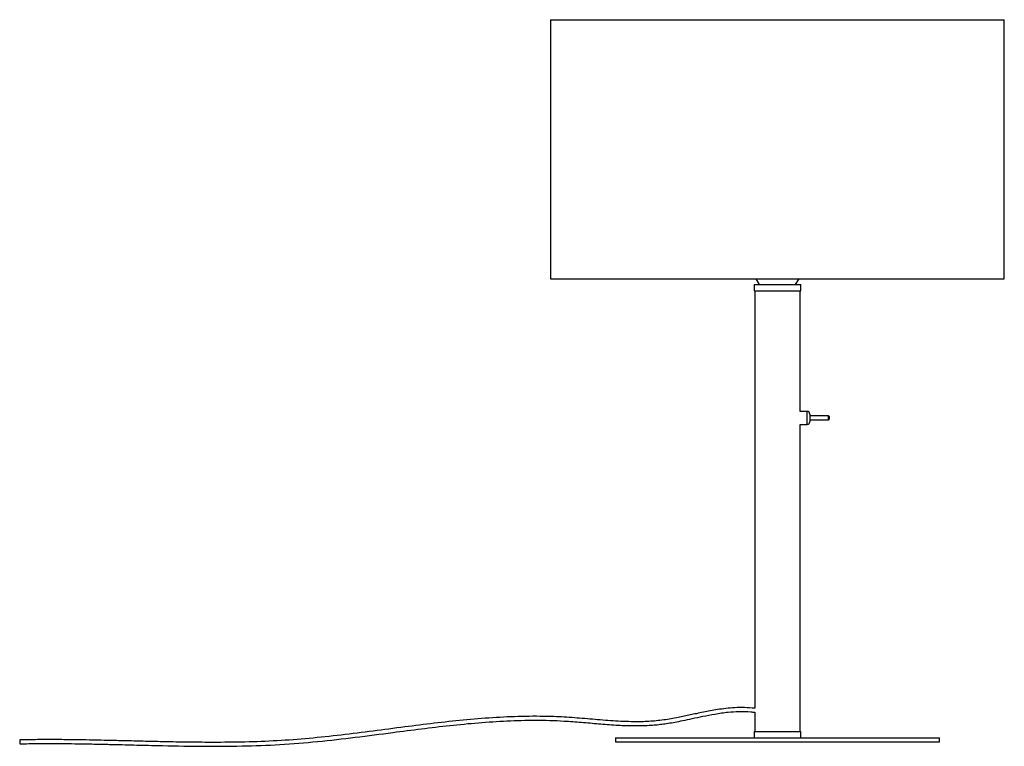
# Paper-space layout '_Posterior' of a CAD drawing. Header units: millimetres. Extents: x -568 to 192, y -153 to 408.
import ezdxf

# ---------------------------------------------------------------- set-up
doc = ezdxf.new("R2010")
doc.units = ezdxf.units.MM

psp = doc.layouts.new('_Posterior')

# ---------------------------------------------------------------- linework, layer by layer
at = {"color": 7, "linetype": 'Continuous', "lineweight": 25}
for p, q in [((-158.39, 407.62), (-158.39, 207.62)), ((-158.39, 407.62), (191.61, 407.62)), ((191.61, 207.62), (191.61, 407.62)), ((-158.39, 207.62), (191.61, 207.62)), ((-0.14, 207.62), (2.61, 203.32)), ((30.61, 203.32), (33.35, 207.62)), ((-1.39, 203.32), (-1.39, 198.32)), ((-1.39, 203.32), (34.61, 203.32)), ((-1.39, 198.32), (34.61, 198.32)), ((-0.89, 198.32), (-0.89, -123.77)), ((34.11, 105.32), (34.11, 198.32)), ((34.61, 198.32), (34.61, 203.32)), ((39.61, 105.32), (34.11, 105.32)), ((41.61, 103.32), (41.61, 97.32)), ((56.11, 101.82), (41.61, 101.82)), ((41.61, 98.82), (56.11, 98.82)), ((56.61, 101.32), (56.61, 99.32)), ((34.11, -141.68), (34.11, 95.32)), ((34.11, 95.32), (39.61, 95.32)), ((-0.89, -126.78), (-0.89, -141.68)), ((-1.39, -141.68), (-1.39, -146.68)), ((-1.39, -141.68), (34.61, -141.68)), ((34.61, -146.68), (34.61, -141.68)), ((-567.94, -148.18), (-567.88, -151.18)), ((-108.39, -146.68), (-108.39, -149.68)), ((-108.39, -146.68), (141.61, -146.68)), ((-108.39, -149.68), (141.61, -149.68)), ((141.61, -149.68), (141.61, -146.68))]:
    psp.add_line(p, q, dxfattribs=at)
at = {"color": 8, "linetype": 'Continuous', "lineweight": 25}
for p, q in [((39.61, 95.32), (39.61, 105.32)), ((56.11, 98.82), (56.11, 101.82))]:
    psp.add_line(p, q, dxfattribs=at)
at = {"color": 7, "linetype": 'Continuous', "lineweight": 25}
for centre, radius, start, end in [((39.61, 103.32), 2, 0, 90), ((56.11, 101.32), 0.5, 0, 90), ((56.11, 99.32), 0.5, 270, 360), ((39.61, 97.32), 2, 270, 0)]:
    psp.add_arc(centre, radius, start, end, dxfattribs=at)
for points, knots in [([(-0.89, -123.77), (-3.54, -123.53), (-8.68, -123.06), (-16.16, -123.25), (-23.07, -123.85), (-29.39, -124.73), (-35.14, -125.72), (-40.59, -126.79), (-45.7, -127.87), (-50.61, -128.93), (-55.27, -129.92), (-62.08, -131.31), (-71.17, -132.95), (-82.69, -134.07), (-95.74, -134.29), (-110.24, -133.61), (-126.09, -132.27), (-141.97, -130.88), (-160.14, -129.93), (-180.56, -129.91), (-203.19, -130.95), (-225.76, -132.83), (-248.28, -135.3), (-271.48, -138.24), (-295.37, -141.4), (-319.99, -144.51), (-344.65, -147.16), (-369.37, -149), (-394.14, -149.91), (-416.13, -150.12), (-435.3, -150), (-451.41, -149.73), (-466.87, -149.39), (-478.62, -149.09), (-487.29, -148.87), (-493.63, -148.71), (-501.08, -148.54), (-509.66, -148.35), (-519.29, -148.17), (-529.97, -148.02), (-541.67, -147.93), (-554.45, -147.95), (-563.32, -148.1), (-567.94, -148.18)], [0, 0, 0, 0, 0.013999, 0.027181, 0.039349, 0.050549, 0.060796, 0.070095, 0.07983, 0.088327, 0.0966, 0.104928, 0.124941, 0.145254, 0.165885, 0.193692, 0.221686, 0.249749, 0.277737, 0.317549, 0.357312, 0.397091, 0.436903, 0.476731, 0.520347, 0.563949, 0.607523, 0.651051, 0.694593, 0.738157, 0.76692, 0.795657, 0.823061, 0.848435, 0.857628, 0.868757, 0.881859, 0.896932, 0.913978, 0.932636, 0.953193, 0.975648, 1, 1, 1, 1]), ([(-567.88, -151.18), (-563.27, -151.1), (-554.5, -150.95), (-542, -150.94), (-530.81, -151.01), (-521.52, -151.14), (-513.96, -151.27), (-507.96, -151.39), (-502.61, -151.51), (-493.37, -151.72), (-479.8, -152.07), (-456.95, -152.64), (-429.08, -153.15), (-397.54, -153.04), (-367.18, -151.94), (-338.06, -149.58), (-309.04, -146.22), (-282.4, -142.72), (-258.11, -139.56), (-236.13, -136.95), (-214.11, -134.8), (-192.06, -133.34), (-169.97, -132.79), (-150.81, -133.29), (-134.62, -134.52), (-121.35, -135.71), (-108.1, -136.75), (-95.1, -137.29), (-84.85, -137.11), (-77.4, -136.56), (-72.55, -136.03), (-67.63, -135.32), (-62.26, -134.39), (-56.06, -133.17), (-48.85, -131.63), (-40.63, -129.85), (-31.41, -128.05), (-22.09, -126.69), (-12.84, -126.09), (-5.95, -126.16), (-1.93, -126.71), (-0.89, -126.85)], [0, 0, 0, 0, 0.024283, 0.046253, 0.065908, 0.083242, 0.095231, 0.105783, 0.1149, 0.123428, 0.154491, 0.186456, 0.243945, 0.301411, 0.352709, 0.404027, 0.455365, 0.506721, 0.545628, 0.58452, 0.623389, 0.662219, 0.701012, 0.739814, 0.763174, 0.786608, 0.810039, 0.833224, 0.855215, 0.864004, 0.872584, 0.880945, 0.890193, 0.901307, 0.914273, 0.929058, 0.945602, 0.963835, 0.978625, 0.994483, 1, 1, 1, 1])]:
    psp.add_open_spline(points, degree=3, knots=knots, dxfattribs=at)

doc.saveas('drawing.dxf')
